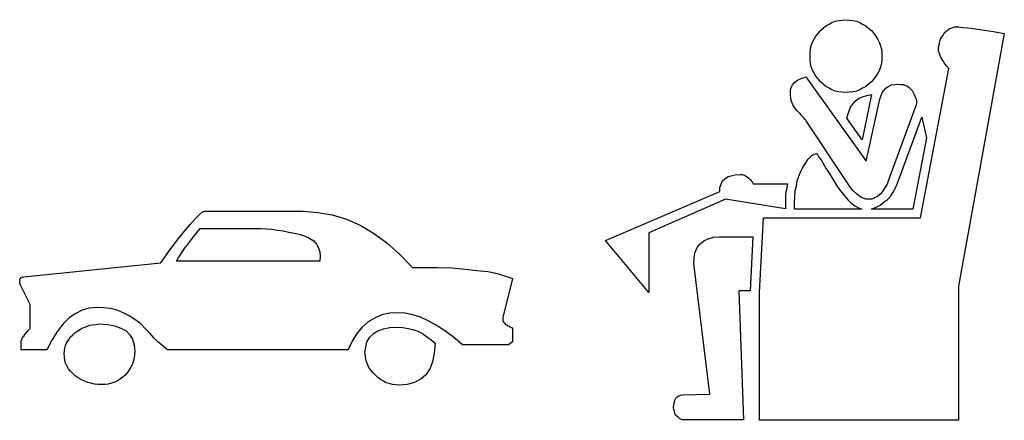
# Model space of a CAD drawing. Extents: x 0.1 to 26.9, y -0.2 to 2.
# Tile 5 of 6: x 15.5 to 20.3, y -0.2 to 1.8. Entities that reach past the tile are written whole.
import ezdxf

# ---------------------------------------------------------------- set-up
doc = ezdxf.new("R2010")
doc.units = 0

msp = doc.modelspace()

# ---------------------------------------------------------------- linework, layer by layer
at = {"color": 0}
for p, q in [((19.38672, 1.716797, 0.5), (19.40039, 1.728516, 0.5)), ((19.40039, 1.728516, 0.5), (19.41602, 1.736328, 0.5)), ((19.41602, 1.736328, 0.5), (19.42969, 1.744141, 0.5)), ((19.42969, 1.744141, 0.5), (19.44531, 1.75, 0.5)), ((19.44531, 1.75, 0.5), (19.46289, 1.753906, 0.5)), ((19.46289, 1.753906, 0.5), (19.47852, 1.755859, 0.5)), ((19.47852, 1.755859, 0.5), (19.49609, 1.757813, 0.5)), ((19.49609, 1.757813, 0.5), (19.51367, 1.755859, 0.5)), ((19.51367, 1.755859, 0.5), (19.53125, 1.753906, 0.5)), ((19.53125, 1.753906, 0.5), (19.54883, 1.75, 0.5)), ((19.54883, 1.75, 0.5), (19.56445, 1.744141, 0.5)), ((19.56445, 1.744141, 0.5), (19.57813, 1.736328, 0.5)), ((19.57813, 1.736328, 0.5), (19.59375, 1.728516, 0.5)), ((19.59375, 1.728516, 0.5), (19.60742, 1.716797, 0.5)), ((20.00781, 1.716797, 0.5), (20.01563, 1.720703, 0.5)), ((20.01563, 1.720703, 0.5), (20.02344, 1.722656, 0.5)), ((20.02344, 1.722656, 0.5), (20.03125, 1.722656, 0.5)), ((20.03125, 1.722656, 0.5), (20.04492, 1.722656, 0.5)), ((20.04492, 1.722656, 0.5), (20.06445, 1.720703, 0.5)), ((20.06445, 1.720703, 0.5), (20.08789, 1.71875, 0.5)), ((20.08789, 1.71875, 0.5), (20.11523, 1.714844, 0.5)), ((19.34375, 1.664063, 0.5), (19.35156, 1.677734, 0.5)), ((19.35156, 1.677734, 0.5), (19.36328, 1.691406, 0.5)), ((19.36328, 1.691406, 0.5), (19.375, 1.705078, 0.5)), ((19.375, 1.705078, 0.5), (19.38672, 1.716797, 0.5)), ((19.60742, 1.716797, 0.5), (19.62109, 1.705078, 0.5)), ((19.62109, 1.705078, 0.5), (19.63281, 1.691406, 0.5)), ((19.63281, 1.691406, 0.5), (19.64258, 1.677734, 0.5)), ((19.64258, 1.677734, 0.5), (19.65234, 1.662109, 0.5)), ((19.95703, 1.664063, 0.5), (19.96094, 1.671875, 0.5)), ((19.96094, 1.671875, 0.5), (19.9668, 1.679688, 0.5)), ((19.9668, 1.679688, 0.5), (19.97266, 1.689453, 0.5)), ((19.97266, 1.689453, 0.5), (19.97852, 1.697266, 0.5)), ((19.97852, 1.697266, 0.5), (19.98633, 1.703125, 0.5)), ((19.98633, 1.703125, 0.5), (19.99219, 1.708984, 0.5)), ((19.99219, 1.708984, 0.5), (20, 1.714844, 0.5)), ((20, 1.714844, 0.5), (20.00781, 1.716797, 0.5)), ((20.26563, 1.691406, 0.5), (20.04297, 0.466797, 0.5)), ((20.11523, 1.714844, 0.5), (20.14648, 1.710938, 0.5)), ((20.14648, 1.710938, 0.5), (20.18164, 1.705078, 0.5)), ((20.18164, 1.705078, 0.5), (20.2207, 1.699219, 0.5)), ((20.2207, 1.699219, 0.5), (20.26563, 1.691406, 0.5)), ((19.32617, 1.615234, 0.5), (19.33008, 1.632813, 0.5)), ((19.33008, 1.632813, 0.5), (19.33594, 1.648438, 0.5)), ((19.33594, 1.648438, 0.5), (19.34375, 1.664063, 0.5)), ((19.65234, 1.662109, 0.5), (19.66016, 1.646484, 0.5)), ((19.66016, 1.646484, 0.5), (19.66602, 1.630859, 0.5)), ((19.66602, 1.630859, 0.5), (19.66992, 1.615234, 0.5)), ((19.94727, 1.625, 0.5), (19.94922, 1.634766, 0.5)), ((19.94727, 1.615234, 0.5), (19.94727, 1.625, 0.5)), ((19.94922, 1.634766, 0.5), (19.95117, 1.644531, 0.5)), ((19.95117, 1.644531, 0.5), (19.95313, 1.654297, 0.5)), ((19.95313, 1.654297, 0.5), (19.95703, 1.664063, 0.5)), ((19.32422, 1.597656, 0.5), (19.32617, 1.615234, 0.5)), ((19.32422, 1.580078, 0.5), (19.32422, 1.597656, 0.5)), ((19.32422, 1.5625, 0.5), (19.32422, 1.580078, 0.5)), ((19.66992, 1.615234, 0.5), (19.67188, 1.597656, 0.5)), ((19.67188, 1.597656, 0.5), (19.67188, 1.580078, 0.5)), ((19.67188, 1.580078, 0.5), (19.67188, 1.5625, 0.5)), ((19.94727, 1.605469, 0.5), (19.94727, 1.615234, 0.5)), ((19.95117, 1.595703, 0.5), (19.94727, 1.605469, 0.5)), ((19.95508, 1.583984, 0.5), (19.95117, 1.595703, 0.5)), ((19.95898, 1.572266, 0.5), (19.95508, 1.583984, 0.5)), ((19.32617, 1.544922, 0.5), (19.32422, 1.5625, 0.5)), ((19.33008, 1.529297, 0.5), (19.32617, 1.544922, 0.5)), ((19.33594, 1.513672, 0.5), (19.33008, 1.529297, 0.5)), ((19.66602, 1.529297, 0.5), (19.66016, 1.513672, 0.5)), ((19.66992, 1.544922, 0.5), (19.66602, 1.529297, 0.5)), ((19.67188, 1.5625, 0.5), (19.66992, 1.544922, 0.5)), ((19.9668, 1.560547, 0.5), (19.95898, 1.572266, 0.5)), ((19.97461, 1.548828, 0.5), (19.9668, 1.560547, 0.5)), ((19.98438, 1.535156, 0.5), (19.97461, 1.548828, 0.5)), ((19.99609, 1.521484, 0.5), (19.98438, 1.535156, 0.5)), ((19.28516, 1.474609, 0.5), (19.30273, 1.480469, 0.5)), ((19.30273, 1.480469, 0.5), (19.5957, 1.072266, 0.5)), ((19.34375, 1.498047, 0.5), (19.33594, 1.513672, 0.5)), ((19.35156, 1.484375, 0.5), (19.34375, 1.498047, 0.5)), ((19.36328, 1.470703, 0.5), (19.35156, 1.484375, 0.5)), ((19.64258, 1.484375, 0.5), (19.63281, 1.470703, 0.5)), ((19.65234, 1.498047, 0.5), (19.64258, 1.484375, 0.5)), ((19.66016, 1.513672, 0.5), (19.65234, 1.498047, 0.5)), ((19.85938, 0.796875, 0.5), (19.99609, 1.521484, 0.5)), ((19.23242, 1.429688, 0.5), (19.23828, 1.441406, 0.5)), ((19.23828, 1.441406, 0.5), (19.24609, 1.451172, 0.5)), ((19.24609, 1.451172, 0.5), (19.25781, 1.460938, 0.5)), ((19.25781, 1.460938, 0.5), (19.26953, 1.46875, 0.5)), ((19.26953, 1.46875, 0.5), (19.28516, 1.474609, 0.5)), ((19.375, 1.457031, 0.5), (19.36328, 1.470703, 0.5)), ((19.38672, 1.445313, 0.5), (19.375, 1.457031, 0.5)), ((19.40039, 1.433594, 0.5), (19.38672, 1.445313, 0.5)), ((19.41602, 1.425781, 0.5), (19.40039, 1.433594, 0.5)), ((19.59375, 1.433594, 0.5), (19.57813, 1.425781, 0.5)), ((19.60742, 1.445313, 0.5), (19.59375, 1.433594, 0.5)), ((19.62109, 1.457031, 0.5), (19.60742, 1.445313, 0.5)), ((19.63281, 1.470703, 0.5), (19.62109, 1.457031, 0.5)), ((19.69336, 1.427734, 0.5), (19.70508, 1.435547, 0.5)), ((19.70508, 1.435547, 0.5), (19.71875, 1.441406, 0.5)), ((19.71875, 1.441406, 0.5), (19.73438, 1.443359, 0.5)), ((19.73438, 1.443359, 0.5), (19.75, 1.445313, 0.5)), ((19.75, 1.445313, 0.5), (19.76367, 1.443359, 0.5)), ((19.76367, 1.443359, 0.5), (19.77539, 1.443359, 0.5)), ((19.77539, 1.443359, 0.5), (19.78711, 1.439453, 0.5)), ((19.78711, 1.439453, 0.5), (19.79688, 1.435547, 0.5)), ((19.79688, 1.435547, 0.5), (19.80469, 1.429688, 0.5)), ((19.22852, 1.417969, 0.5), (19.23242, 1.429688, 0.5)), ((19.22852, 1.404297, 0.5), (19.22852, 1.417969, 0.5)), ((19.22852, 1.392578, 0.5), (19.22852, 1.404297, 0.5)), ((19.23047, 1.378906, 0.5), (19.22852, 1.392578, 0.5)), ((19.42969, 1.417969, 0.5), (19.41602, 1.425781, 0.5)), ((19.44531, 1.412109, 0.5), (19.42969, 1.417969, 0.5)), ((19.46289, 1.408203, 0.5), (19.44531, 1.412109, 0.5)), ((19.47852, 1.40625, 0.5), (19.46289, 1.408203, 0.5)), ((19.49609, 1.404297, 0.5), (19.47852, 1.40625, 0.5)), ((19.51367, 1.40625, 0.5), (19.49609, 1.404297, 0.5)), ((19.53125, 1.408203, 0.5), (19.51367, 1.40625, 0.5)), ((19.54883, 1.412109, 0.5), (19.53125, 1.408203, 0.5)), ((19.56445, 1.417969, 0.5), (19.54883, 1.412109, 0.5)), ((19.56055, 1.376953, 0.5), (19.57813, 1.384766, 0.5)), ((19.57813, 1.425781, 0.5), (19.56445, 1.417969, 0.5)), ((19.62109, 1.394531, 0.5), (19.57617, 1.175781, 0.5)), ((19.57813, 1.384766, 0.5), (19.59961, 1.390625, 0.5)), ((19.59961, 1.390625, 0.5), (19.62109, 1.394531, 0.5)), ((19.66211, 1.373047, 0.5), (19.66797, 1.390625, 0.5)), ((19.66797, 1.390625, 0.5), (19.67383, 1.404297, 0.5)), ((19.67383, 1.404297, 0.5), (19.68359, 1.416016, 0.5)), ((19.68359, 1.416016, 0.5), (19.69336, 1.427734, 0.5)), ((19.80469, 1.429688, 0.5), (19.8125, 1.421875, 0.5)), ((19.8125, 1.421875, 0.5), (19.81836, 1.414063, 0.5)), ((19.81836, 1.414063, 0.5), (19.82422, 1.404297, 0.5)), ((19.82422, 1.404297, 0.5), (19.82813, 1.394531, 0.5)), ((19.82813, 1.394531, 0.5), (19.83203, 1.386719, 0.5)), ((19.83203, 1.386719, 0.5), (19.83594, 1.376953, 0.5)), ((19.23242, 1.367188, 0.5), (19.23047, 1.378906, 0.5)), ((19.23633, 1.357422, 0.5), (19.23242, 1.367188, 0.5)), ((19.24023, 1.345703, 0.5), (19.23633, 1.357422, 0.5)), ((19.24609, 1.335938, 0.5), (19.24023, 1.345703, 0.5)), ((19.51758, 1.330078, 0.5), (19.5293, 1.347656, 0.5)), ((19.5293, 1.347656, 0.5), (19.54297, 1.363281, 0.5)), ((19.54297, 1.363281, 0.5), (19.56055, 1.376953, 0.5)), ((19.5957, 1.072266, 0.5), (19.66211, 1.373047, 0.5)), ((19.83789, 1.345703, 0.5), (19.70508, 0.984375, 0.5)), ((19.83594, 1.376953, 0.5), (19.83789, 1.369141, 0.5)), ((19.83789, 1.369141, 0.5), (19.83984, 1.363281, 0.5)), ((19.83984, 1.351563, 0.5), (19.83789, 1.345703, 0.5)), ((19.83984, 1.363281, 0.5), (19.83984, 1.357422, 0.5)), ((19.83984, 1.357422, 0.5), (19.83984, 1.351563, 0.5)), ((19.25391, 1.326172, 0.5), (19.24609, 1.335938, 0.5)), ((19.26172, 1.316406, 0.5), (19.25391, 1.326172, 0.5)), ((19.26953, 1.308594, 0.5), (19.26172, 1.316406, 0.5)), ((19.27734, 1.300781, 0.5), (19.26953, 1.308594, 0.5)), ((19.2832, 1.292969, 0.5), (19.27734, 1.300781, 0.5)), ((19.28906, 1.287109, 0.5), (19.2832, 1.292969, 0.5)), ((19.50195, 1.28125, 0.5), (19.50977, 1.306641, 0.5)), ((19.50977, 1.306641, 0.5), (19.51758, 1.330078, 0.5)), ((19.29492, 1.28125, 0.5), (19.28906, 1.287109, 0.5)), ((19.29883, 1.275391, 0.5), (19.29492, 1.28125, 0.5)), ((19.30273, 1.271484, 0.5), (19.29883, 1.275391, 0.5)), ((19.30469, 1.267578, 0.5), (19.30273, 1.271484, 0.5)), ((19.50977, 0.958984, 0.5), (19.30469, 1.267578, 0.5)), ((19.57617, 1.175781, 0.5), (19.50195, 1.28125, 0.5)), ((19.74805, 0.964844, 0.5), (19.86523, 1.285156, 0.5)), ((19.86523, 1.285156, 0.5), (19.88867, 1.185547, 0.5)), ((19.88867, 1.185547, 0.5), (19.82227, 0.839844, 0.5)), ((19.32422, 1.091797, 0.5), (19.33203, 1.099609, 0.5)), ((19.33203, 1.099609, 0.5), (19.3418, 1.105469, 0.5)), ((19.3418, 1.105469, 0.5), (19.34961, 1.107422, 0.5)), ((19.34961, 1.107422, 0.5), (19.35547, 1.109375, 0.5)), ((19.35547, 1.109375, 0.5), (19.35742, 1.107422, 0.5)), ((19.35742, 1.107422, 0.5), (19.36133, 1.101563, 0.5)), ((19.36133, 1.101563, 0.5), (19.36719, 1.091797, 0.5)), ((19.28711, 1.039063, 0.5), (19.29688, 1.054688, 0.5)), ((19.29688, 1.054688, 0.5), (19.30664, 1.068359, 0.5)), ((19.30664, 1.068359, 0.5), (19.31445, 1.082031, 0.5)), ((19.31445, 1.082031, 0.5), (19.32422, 1.091797, 0.5)), ((19.36719, 1.091797, 0.5), (19.37695, 1.078125, 0.5)), ((19.37695, 1.078125, 0.5), (19.38672, 1.060547, 0.5)), ((19.38672, 1.060547, 0.5), (19.40039, 1.039063, 0.5)), ((18.94141, 1.001953, 0.5), (18.96094, 1.005859, 0.5)), ((18.96094, 1.005859, 0.5), (18.98633, 1.007813, 0.5)), ((18.98633, 1.007813, 0.5), (18.99414, 1.007813, 0.5)), ((18.99414, 1.007813, 0.5), (19.00391, 1.003906, 0.5)), ((19.00391, 1.003906, 0.5), (19.01172, 1.001953, 0.5)), ((19.26953, 1, 0.5), (19.27734, 1.019531, 0.5)), ((19.27734, 1.019531, 0.5), (19.28711, 1.039063, 0.5)), ((19.40039, 1.039063, 0.5), (19.41602, 1.013672, 0.5)), ((19.41602, 1.013672, 0.5), (19.43359, 0.984375, 0.5)), ((18.88672, 0.945313, 0.5), (18.89258, 0.960938, 0.5)), ((18.89258, 0.960938, 0.5), (18.89844, 0.974609, 0.5)), ((18.89844, 0.974609, 0.5), (18.91016, 0.986328, 0.5)), ((18.91016, 0.986328, 0.5), (18.92383, 0.996094, 0.5)), ((18.92383, 0.996094, 0.5), (18.94141, 1.001953, 0.5)), ((19.01172, 1.001953, 0.5), (19.01953, 0.996094, 0.5)), ((19.01953, 0.996094, 0.5), (19.02734, 0.990234, 0.5)), ((19.02734, 0.990234, 0.5), (19.03516, 0.982422, 0.5)), ((19.03516, 0.982422, 0.5), (19.04297, 0.972656, 0.5)), ((19.04297, 0.972656, 0.5), (19.04883, 0.962891, 0.5)), ((19.04883, 0.962891, 0.5), (19.21484, 0.962891, 0.5)), ((19.21484, 0.962891, 0.5), (19.21289, 0.953125, 0.5)), ((19.25781, 0.953125, 0.5), (19.26172, 0.976563, 0.5)), ((19.26172, 0.976563, 0.5), (19.26953, 1, 0.5)), ((19.43359, 0.984375, 0.5), (19.45313, 0.953125, 0.5)), ((19.52148, 0.943359, 0.5), (19.50977, 0.958984, 0.5)), ((19.69727, 0.960938, 0.5), (19.68555, 0.941406, 0.5)), ((19.70508, 0.984375, 0.5), (19.69727, 0.960938, 0.5)), ((19.73828, 0.943359, 0.5), (19.74805, 0.964844, 0.5)), ((18.33203, 0.6875, 0.5), (18.88672, 0.925781, 0.5)), ((18.88672, 0.925781, 0.5), (18.88672, 0.945313, 0.5)), ((19.20703, 0.923828, 0.5), (19.20508, 0.912109, 0.5)), ((19.20508, 0.912109, 0.5), (19.20508, 0.900391, 0.5)), ((19.20898, 0.933594, 0.5), (19.20703, 0.923828, 0.5)), ((19.21094, 0.945313, 0.5), (19.20898, 0.933594, 0.5)), ((19.21289, 0.953125, 0.5), (19.21094, 0.945313, 0.5)), ((19.25, 0.900391, 0.5), (19.25195, 0.927734, 0.5)), ((19.25195, 0.927734, 0.5), (19.25781, 0.953125, 0.5)), ((19.45313, 0.953125, 0.5), (19.4707, 0.927734, 0.5)), ((19.4707, 0.927734, 0.5), (19.49023, 0.904297, 0.5)), ((19.5332, 0.927734, 0.5), (19.52148, 0.943359, 0.5)), ((19.54688, 0.916016, 0.5), (19.5332, 0.927734, 0.5)), ((19.55859, 0.90625, 0.5), (19.54688, 0.916016, 0.5)), ((19.66406, 0.912109, 0.5), (19.65039, 0.900391, 0.5)), ((19.67578, 0.925781, 0.5), (19.66406, 0.912109, 0.5)), ((19.68555, 0.941406, 0.5), (19.67578, 0.925781, 0.5)), ((19.71484, 0.904297, 0.5), (19.72656, 0.921875, 0.5)), ((19.72656, 0.921875, 0.5), (19.73828, 0.943359, 0.5)), ((18.91406, 0.888672, 0.5), (18.54297, 0.724609, 0.5)), ((19.20508, 0.841797, 0.5), (18.91406, 0.888672, 0.5)), ((19.20508, 0.900391, 0.5), (19.20508, 0.888672, 0.5)), ((19.20508, 0.888672, 0.5), (19.20508, 0.875, 0.5)), ((19.20508, 0.875, 0.5), (19.20508, 0.841797, 0.5)), ((19.24805, 0.871094, 0.5), (19.25, 0.900391, 0.5)), ((19.24805, 0.839844, 0.5), (19.24805, 0.871094, 0.5)), ((19.49023, 0.904297, 0.5), (19.50781, 0.884766, 0.5)), ((19.50781, 0.884766, 0.5), (19.52344, 0.869141, 0.5)), ((19.52344, 0.869141, 0.5), (19.54102, 0.855469, 0.5)), ((19.57031, 0.898438, 0.5), (19.55859, 0.90625, 0.5)), ((19.58203, 0.892578, 0.5), (19.57031, 0.898438, 0.5)), ((19.59375, 0.888672, 0.5), (19.58203, 0.892578, 0.5)), ((19.60547, 0.888672, 0.5), (19.59375, 0.888672, 0.5)), ((19.62305, 0.888672, 0.5), (19.60547, 0.888672, 0.5)), ((19.63672, 0.894531, 0.5), (19.62305, 0.888672, 0.5)), ((19.65039, 0.900391, 0.5), (19.63672, 0.894531, 0.5)), ((19.64453, 0.849609, 0.5), (19.66406, 0.859375, 0.5)), ((19.66406, 0.859375, 0.5), (19.68164, 0.873047, 0.5)), ((19.68164, 0.873047, 0.5), (19.69922, 0.886719, 0.5)), ((19.69922, 0.886719, 0.5), (19.71484, 0.904297, 0.5)), ((16.34375, 0.794922, 0.5), (16.36328, 0.814453, 0.5)), ((16.36328, 0.814453, 0.5), (16.37891, 0.826172, 0.5)), ((16.37891, 0.826172, 0.5), (16.38867, 0.830078, 0.5)), ((16.38867, 0.830078, 0.5), (16.86719, 0.830078, 0.5)), ((16.86719, 0.830078, 0.5), (16.9375, 0.824219, 0.5)), ((16.9375, 0.824219, 0.5), (17.00781, 0.8125, 0.5)), ((17.00781, 0.8125, 0.5), (17.07617, 0.791016, 0.5)), ((19.57422, 0.839844, 0.5), (19.24805, 0.839844, 0.5)), ((19.54102, 0.855469, 0.5), (19.55859, 0.845703, 0.5)), ((19.55859, 0.845703, 0.5), (19.57422, 0.839844, 0.5)), ((19.62109, 0.839844, 0.5), (19.64453, 0.849609, 0.5)), ((19.82227, 0.839844, 0.5), (19.62109, 0.839844, 0.5)), ((16.29102, 0.732422, 0.5), (16.32031, 0.767578, 0.5)), ((16.32031, 0.767578, 0.5), (16.34375, 0.794922, 0.5)), ((17.07617, 0.791016, 0.5), (17.14258, 0.761719, 0.5)), ((19.07813, 0.435547, 0.5), (19.09766, 0.796875, 0.5)), ((19.09766, 0.796875, 0.5), (19.85938, 0.796875, 0.5)), ((16.25586, 0.689453, 0.5), (16.29102, 0.732422, 0.5)), ((16.32813, 0.697266, 0.5), (16.3457, 0.720703, 0.5)), ((16.3457, 0.720703, 0.5), (16.36719, 0.746094, 0.5)), ((16.36719, 0.746094, 0.5), (16.63281, 0.746094, 0.5)), ((16.63281, 0.746094, 0.5), (16.66016, 0.746094, 0.5)), ((16.66016, 0.746094, 0.5), (16.6875, 0.744141, 0.5)), ((16.6875, 0.744141, 0.5), (16.71484, 0.742188, 0.5)), ((16.71484, 0.742188, 0.5), (16.74219, 0.738281, 0.5)), ((16.74219, 0.738281, 0.5), (16.76953, 0.734375, 0.5)), ((16.76953, 0.734375, 0.5), (16.79688, 0.728516, 0.5)), ((16.79688, 0.728516, 0.5), (16.82422, 0.722656, 0.5)), ((16.82422, 0.722656, 0.5), (16.85156, 0.716797, 0.5)), ((16.85156, 0.716797, 0.5), (16.87695, 0.708984, 0.5)), ((17.14258, 0.761719, 0.5), (17.20703, 0.722656, 0.5)), ((17.20703, 0.722656, 0.5), (17.27148, 0.675781, 0.5)), ((18.54297, 0.724609, 0.5), (18.54297, 0.435547, 0.5)), ((16.21875, 0.638672, 0.5), (16.25586, 0.689453, 0.5)), ((16.29492, 0.654297, 0.5), (16.31055, 0.673828, 0.5)), ((16.31055, 0.673828, 0.5), (16.32813, 0.697266, 0.5)), ((16.87695, 0.708984, 0.5), (16.89844, 0.697266, 0.5)), ((16.89844, 0.697266, 0.5), (16.91797, 0.685547, 0.5)), ((16.91797, 0.685547, 0.5), (16.93164, 0.669922, 0.5)), ((16.93164, 0.669922, 0.5), (16.94141, 0.652344, 0.5)), ((17.27148, 0.675781, 0.5), (17.33398, 0.621094, 0.5)), ((18.54297, 0.435547, 0.5), (18.33203, 0.6875, 0.5)), ((18.77734, 0.654297, 0.5), (18.79102, 0.671875, 0.5)), ((18.79102, 0.671875, 0.5), (18.80859, 0.685547, 0.5)), ((18.80859, 0.685547, 0.5), (18.83008, 0.695313, 0.5)), ((18.83008, 0.695313, 0.5), (18.85547, 0.703125, 0.5)), ((18.85547, 0.703125, 0.5), (18.88477, 0.705078, 0.5)), ((18.88477, 0.705078, 0.5), (19.04688, 0.705078, 0.5)), ((19.04688, 0.705078, 0.5), (19.0332, 0.443359, 0.5)), ((16.17578, 0.580078, 0.5), (16.21875, 0.638672, 0.5)), ((16.26953, 0.617188, 0.5), (16.28125, 0.634766, 0.5)), ((16.28125, 0.634766, 0.5), (16.29492, 0.654297, 0.5)), ((16.94141, 0.652344, 0.5), (16.94727, 0.632813, 0.5)), ((16.94727, 0.632813, 0.5), (16.94922, 0.611328, 0.5)), ((17.33398, 0.621094, 0.5), (17.39648, 0.556641, 0.5)), ((18.76172, 0.605469, 0.5), (18.76758, 0.630859, 0.5)), ((18.76758, 0.630859, 0.5), (18.77734, 0.654297, 0.5)), ((15.51172, 0.511719, 0.5), (16.17578, 0.580078, 0.5)), ((16.25195, 0.587891, 0.5), (16.25977, 0.601563, 0.5)), ((16.94727, 0.587891, 0.5), (16.25195, 0.587891, 0.5)), ((16.25977, 0.601563, 0.5), (16.26953, 0.617188, 0.5)), ((16.94922, 0.611328, 0.5), (16.94727, 0.587891, 0.5)), ((18.75977, 0.576172, 0.5), (18.76172, 0.605469, 0.5)), ((18.83789, -0.056641, 0.5), (18.75977, 0.576172, 0.5)), ((17.39648, 0.556641, 0.5), (17.44141, 0.556641, 0.5)), ((17.44141, 0.556641, 0.5), (17.51758, 0.556641, 0.5)), ((17.51758, 0.556641, 0.5), (17.58789, 0.554688, 0.5)), ((17.58789, 0.554688, 0.5), (17.65234, 0.548828, 0.5)), ((17.65234, 0.548828, 0.5), (17.70898, 0.542969, 0.5)), ((17.70898, 0.542969, 0.5), (17.76172, 0.537109, 0.5)), ((17.76172, 0.537109, 0.5), (17.80859, 0.527344, 0.5)), ((17.80859, 0.527344, 0.5), (17.84766, 0.515625, 0.5)), ((15.49219, 0.5, 0.5), (15.49609, 0.503906, 0.5)), ((15.49219, 0.494141, 0.5), (15.49219, 0.5, 0.5)), ((15.49219, 0.488281, 0.5), (15.49219, 0.494141, 0.5)), ((15.49219, 0.480469, 0.5), (15.49219, 0.488281, 0.5)), ((15.49609, 0.470703, 0.5), (15.49219, 0.480469, 0.5)), ((15.49609, 0.503906, 0.5), (15.5, 0.507813, 0.5)), ((15.5, 0.507813, 0.5), (15.50391, 0.509766, 0.5)), ((15.50391, 0.509766, 0.5), (15.51172, 0.511719, 0.5)), ((17.88086, 0.503906, 0.5), (17.83398, 0.314453, 0.5)), ((17.84766, 0.515625, 0.5), (17.88086, 0.503906, 0.5)), ((15.54297, 0.376953, 0.5), (15.49609, 0.470703, 0.5)), ((19.0332, 0.443359, 0.5), (18.97852, 0.443359, 0.5)), ((18.97852, 0.443359, 0.5), (19.00195, -0.181641, 0.5)), ((19.07813, -0.183594, 0.5), (19.07813, 0.435547, 0.5)), ((20.04297, 0.466797, 0.5), (20.04297, -0.183594, 0.5)), ((15.54297, 0.261719, 0.5), (15.54297, 0.376953, 0.5)), ((15.79492, 0.349609, 0.5), (15.76367, 0.333984, 0.5)), ((15.82813, 0.359375, 0.5), (15.79492, 0.349609, 0.5)), ((15.86328, 0.363281, 0.5), (15.82813, 0.359375, 0.5)), ((15.89844, 0.361328, 0.5), (15.86328, 0.363281, 0.5)), ((15.93164, 0.357422, 0.5), (15.89844, 0.361328, 0.5)), ((15.96484, 0.349609, 0.5), (15.93164, 0.357422, 0.5)), ((15.99414, 0.337891, 0.5), (15.96484, 0.349609, 0.5)), ((16.02344, 0.322266, 0.5), (15.99414, 0.337891, 0.5)), ((17.28711, 0.335938, 0.5), (17.24805, 0.328125, 0.5)), ((17.32617, 0.337891, 0.5), (17.28711, 0.335938, 0.5)), ((17.36133, 0.335938, 0.5), (17.32617, 0.337891, 0.5)), ((17.39844, 0.328125, 0.5), (17.36133, 0.335938, 0.5)), ((15.73242, 0.3125, 0.5), (15.70313, 0.283203, 0.5)), ((15.76367, 0.333984, 0.5), (15.73242, 0.3125, 0.5)), ((16.05078, 0.304688, 0.5), (16.02344, 0.322266, 0.5)), ((16.07813, 0.285156, 0.5), (16.05078, 0.304688, 0.5)), ((17.18164, 0.292969, 0.5), (17.15234, 0.267578, 0.5)), ((17.21484, 0.3125, 0.5), (17.18164, 0.292969, 0.5)), ((17.24805, 0.328125, 0.5), (17.21484, 0.3125, 0.5)), ((17.43555, 0.316406, 0.5), (17.39844, 0.328125, 0.5)), ((17.47266, 0.298828, 0.5), (17.43555, 0.316406, 0.5)), ((17.51172, 0.277344, 0.5), (17.47266, 0.298828, 0.5)), ((17.83398, 0.314453, 0.5), (17.83398, 0.306641, 0.5)), ((17.83398, 0.306641, 0.5), (17.83398, 0.300781, 0.5)), ((17.83398, 0.300781, 0.5), (17.83594, 0.294922, 0.5)), ((17.83594, 0.294922, 0.5), (17.83984, 0.291016, 0.5)), ((17.83984, 0.291016, 0.5), (17.84375, 0.285156, 0.5)), ((15.51758, 0.232422, 0.5), (15.52539, 0.242188, 0.5)), ((15.52539, 0.242188, 0.5), (15.5332, 0.251953, 0.5)), ((15.5332, 0.251953, 0.5), (15.54297, 0.261719, 0.5)), ((15.67578, 0.248047, 0.5), (15.64844, 0.205078, 0.5)), ((15.70313, 0.283203, 0.5), (15.67578, 0.248047, 0.5)), ((15.74805, 0.228516, 0.5), (15.75977, 0.240234, 0.5)), ((15.75977, 0.240234, 0.5), (15.77344, 0.25, 0.5)), ((15.77344, 0.25, 0.5), (15.78711, 0.257813, 0.5)), ((15.78711, 0.257813, 0.5), (15.80078, 0.265625, 0.5)), ((15.80078, 0.265625, 0.5), (15.81641, 0.271484, 0.5)), ((15.81641, 0.271484, 0.5), (15.83008, 0.277344, 0.5)), ((15.83008, 0.277344, 0.5), (15.8457, 0.279297, 0.5)), ((15.8457, 0.279297, 0.5), (15.86328, 0.28125, 0.5)), ((15.86328, 0.28125, 0.5), (15.87891, 0.283203, 0.5)), ((15.87891, 0.283203, 0.5), (15.91992, 0.28125, 0.5)), ((15.91992, 0.28125, 0.5), (15.95313, 0.273438, 0.5)), ((15.95313, 0.273438, 0.5), (15.98242, 0.263672, 0.5)), ((15.98242, 0.263672, 0.5), (16.00781, 0.25, 0.5)), ((16.00781, 0.25, 0.5), (16.02539, 0.230469, 0.5)), ((16.10156, 0.259766, 0.5), (16.07813, 0.285156, 0.5)), ((16.125, 0.236328, 0.5), (16.10156, 0.259766, 0.5)), ((17.15234, 0.267578, 0.5), (17.12695, 0.236328, 0.5)), ((17.20703, 0.236328, 0.5), (17.22852, 0.25, 0.5)), ((17.22852, 0.25, 0.5), (17.25586, 0.259766, 0.5)), ((17.25586, 0.259766, 0.5), (17.28711, 0.265625, 0.5)), ((17.28711, 0.265625, 0.5), (17.32422, 0.267578, 0.5)), ((17.32422, 0.267578, 0.5), (17.34961, 0.265625, 0.5)), ((17.34961, 0.265625, 0.5), (17.375, 0.261719, 0.5)), ((17.375, 0.261719, 0.5), (17.39844, 0.255859, 0.5)), ((17.39844, 0.255859, 0.5), (17.42188, 0.248047, 0.5)), ((17.42188, 0.248047, 0.5), (17.44531, 0.236328, 0.5)), ((17.55273, 0.25, 0.5), (17.51172, 0.277344, 0.5)), ((17.5957, 0.21875, 0.5), (17.55273, 0.25, 0.5)), ((17.84375, 0.285156, 0.5), (17.84766, 0.28125, 0.5)), ((17.84766, 0.28125, 0.5), (17.85156, 0.279297, 0.5)), ((17.85156, 0.279297, 0.5), (17.85742, 0.275391, 0.5)), ((17.85742, 0.275391, 0.5), (17.86328, 0.273438, 0.5)), ((17.86328, 0.273438, 0.5), (17.86719, 0.269531, 0.5)), ((17.86719, 0.269531, 0.5), (17.87305, 0.267578, 0.5)), ((17.87305, 0.267578, 0.5), (17.875, 0.265625, 0.5)), ((17.875, 0.265625, 0.5), (17.87891, 0.265625, 0.5)), ((17.87891, 0.265625, 0.5), (17.88086, 0.263672, 0.5)), ((17.88086, 0.263672, 0.5), (17.88086, 0.261719, 0.5)), ((17.88086, 0.261719, 0.5), (17.88086, 0.197266, 0.5)), ((17.88086, 0.261719, 0.5), (17.88086, 0.261719, 0.5)), ((15.5, 0.203125, 0.5), (15.50195, 0.207031, 0.5)), ((15.5, 0.158203, 0.5), (15.5, 0.203125, 0.5)), ((15.50195, 0.207031, 0.5), (15.50391, 0.212891, 0.5)), ((15.50391, 0.212891, 0.5), (15.50586, 0.21875, 0.5)), ((15.50586, 0.21875, 0.5), (15.51172, 0.224609, 0.5)), ((15.51172, 0.224609, 0.5), (15.51758, 0.232422, 0.5)), ((15.64844, 0.205078, 0.5), (15.62305, 0.158203, 0.5)), ((15.71484, 0.179688, 0.5), (15.7207, 0.193359, 0.5)), ((15.7207, 0.193359, 0.5), (15.72852, 0.205078, 0.5)), ((15.72852, 0.205078, 0.5), (15.73633, 0.21875, 0.5)), ((15.73633, 0.21875, 0.5), (15.74805, 0.228516, 0.5)), ((16.02539, 0.230469, 0.5), (16.03906, 0.208984, 0.5)), ((16.03906, 0.208984, 0.5), (16.04688, 0.181641, 0.5)), ((16.14453, 0.214844, 0.5), (16.125, 0.236328, 0.5)), ((16.16211, 0.197266, 0.5), (16.14453, 0.214844, 0.5)), ((16.17773, 0.183594, 0.5), (16.16211, 0.197266, 0.5)), ((17.10352, 0.199219, 0.5), (17.08398, 0.158203, 0.5)), ((17.12695, 0.236328, 0.5), (17.10352, 0.199219, 0.5)), ((17.16992, 0.171875, 0.5), (17.17578, 0.197266, 0.5)), ((17.17578, 0.197266, 0.5), (17.18945, 0.21875, 0.5)), ((17.18945, 0.21875, 0.5), (17.20703, 0.236328, 0.5)), ((17.44531, 0.236328, 0.5), (17.46484, 0.222656, 0.5)), ((17.46484, 0.222656, 0.5), (17.48633, 0.207031, 0.5)), ((17.48633, 0.207031, 0.5), (17.50586, 0.189453, 0.5)), ((17.63867, 0.181641, 0.5), (17.5957, 0.21875, 0.5)), ((17.88086, 0.197266, 0.5), (17.86133, 0.181641, 0.5)), ((15.62305, 0.158203, 0.5), (15.5, 0.158203, 0.5)), ((15.70703, 0.138672, 0.5), (15.70898, 0.152344, 0.5)), ((15.70898, 0.152344, 0.5), (15.71094, 0.166016, 0.5)), ((15.71094, 0.166016, 0.5), (15.71484, 0.179688, 0.5)), ((16.04688, 0.181641, 0.5), (16.05078, 0.150391, 0.5)), ((16.05078, 0.150391, 0.5), (16.04883, 0.134766, 0.5)), ((16.19141, 0.171875, 0.5), (16.17773, 0.183594, 0.5)), ((16.20117, 0.164063, 0.5), (16.19141, 0.171875, 0.5)), ((16.20898, 0.158203, 0.5), (16.20117, 0.164063, 0.5)), ((16.21484, 0.158203, 0.5), (16.20898, 0.158203, 0.5)), ((17.08398, 0.158203, 0.5), (16.21484, 0.158203, 0.5)), ((17.16602, 0.142578, 0.5), (17.16992, 0.171875, 0.5)), ((17.50586, 0.189453, 0.5), (17.50195, 0.140625, 0.5)), ((17.86133, 0.181641, 0.5), (17.63867, 0.181641, 0.5)), ((15.70898, 0.123047, 0.5), (15.70703, 0.138672, 0.5)), ((15.71094, 0.107422, 0.5), (15.70898, 0.123047, 0.5)), ((15.71484, 0.09375, 0.5), (15.71094, 0.107422, 0.5)), ((16.04297, 0.101563, 0.5), (16.03906, 0.087891, 0.5)), ((16.04688, 0.117188, 0.5), (16.04297, 0.101563, 0.5)), ((16.04883, 0.134766, 0.5), (16.04688, 0.117188, 0.5)), ((17.16797, 0.126953, 0.5), (17.16602, 0.142578, 0.5)), ((17.16992, 0.113281, 0.5), (17.16797, 0.126953, 0.5)), ((17.17383, 0.099609, 0.5), (17.16992, 0.113281, 0.5)), ((17.17969, 0.085938, 0.5), (17.17383, 0.099609, 0.5)), ((17.49414, 0.099609, 0.5), (17.48047, 0.066406, 0.5)), ((17.50195, 0.140625, 0.5), (17.49414, 0.099609, 0.5)), ((15.7207, 0.080078, 0.5), (15.71484, 0.09375, 0.5)), ((15.72852, 0.066406, 0.5), (15.7207, 0.080078, 0.5)), ((15.73828, 0.054688, 0.5), (15.72852, 0.066406, 0.5)), ((15.75, 0.042969, 0.5), (15.73828, 0.054688, 0.5)), ((16.02344, 0.060547, 0.5), (16.01367, 0.046875, 0.5)), ((16.03125, 0.074219, 0.5), (16.02344, 0.060547, 0.5)), ((16.03906, 0.087891, 0.5), (16.03125, 0.074219, 0.5)), ((17.18555, 0.072266, 0.5), (17.17969, 0.085938, 0.5)), ((17.19531, 0.058594, 0.5), (17.18555, 0.072266, 0.5)), ((17.20508, 0.046875, 0.5), (17.19531, 0.058594, 0.5)), ((17.48047, 0.066406, 0.5), (17.46094, 0.037109, 0.5)), ((15.76172, 0.03125, 0.5), (15.75, 0.042969, 0.5)), ((15.77539, 0.021484, 0.5), (15.76172, 0.03125, 0.5)), ((15.79102, 0.013672, 0.5), (15.77539, 0.021484, 0.5)), ((15.80664, 0.005859, 0.5), (15.79102, 0.013672, 0.5)), ((15.82227, 0, 0.5), (15.80664, 0.005859, 0.5)), ((15.83789, -0.003906, 0.5), (15.82227, 0, 0.5)), ((15.95313, 0.001953, 0.5), (15.9375, -0.003906, 0.5)), ((15.9668, 0.007813, 0.5), (15.95313, 0.001953, 0.5)), ((15.97852, 0.015625, 0.5), (15.9668, 0.007813, 0.5)), ((15.99219, 0.025391, 0.5), (15.97852, 0.015625, 0.5)), ((16.00391, 0.035156, 0.5), (15.99219, 0.025391, 0.5)), ((16.01367, 0.046875, 0.5), (16.00391, 0.035156, 0.5)), ((17.2168, 0.035156, 0.5), (17.20508, 0.046875, 0.5)), ((17.22852, 0.023438, 0.5), (17.2168, 0.035156, 0.5)), ((17.24219, 0.013672, 0.5), (17.22852, 0.023438, 0.5)), ((17.25586, 0.005859, 0.5), (17.24219, 0.013672, 0.5)), ((17.26953, -0.001953, 0.5), (17.25586, 0.005859, 0.5)), ((17.40625, 0, 0.5), (17.37109, -0.009766, 0.5)), ((17.4375, 0.015625, 0.5), (17.40625, 0, 0.5)), ((17.46094, 0.037109, 0.5), (17.4375, 0.015625, 0.5)), ((15.85547, -0.007813, 0.5), (15.83789, -0.003906, 0.5)), ((15.87109, -0.009766, 0.5), (15.85547, -0.007813, 0.5)), ((15.89063, -0.009766, 0.5), (15.87109, -0.009766, 0.5)), ((15.90625, -0.009766, 0.5), (15.89063, -0.009766, 0.5)), ((15.92188, -0.007813, 0.5), (15.90625, -0.009766, 0.5)), ((15.9375, -0.003906, 0.5), (15.92188, -0.007813, 0.5)), ((17.2832, -0.005859, 0.5), (17.26953, -0.001953, 0.5)), ((17.29883, -0.009766, 0.5), (17.2832, -0.005859, 0.5)), ((17.31445, -0.011719, 0.5), (17.29883, -0.009766, 0.5)), ((17.33008, -0.013672, 0.5), (17.31445, -0.011719, 0.5)), ((17.37109, -0.009766, 0.5), (17.33008, -0.013672, 0.5)), ((18.66602, -0.095703, 0.5), (18.66797, -0.085938, 0.5)), ((18.66797, -0.085938, 0.5), (18.67383, -0.076172, 0.5)), ((18.67383, -0.076172, 0.5), (18.67969, -0.070313, 0.5)), ((18.67969, -0.070313, 0.5), (18.6875, -0.064453, 0.5)), ((18.6875, -0.064453, 0.5), (18.69531, -0.0625, 0.5)), ((18.69531, -0.0625, 0.5), (18.70508, -0.060547, 0.5)), ((18.70508, -0.060547, 0.5), (18.83789, -0.056641, 0.5)), ((18.66211, -0.121094, 0.5), (18.66406, -0.107422, 0.5)), ((18.66406, -0.130859, 0.5), (18.66211, -0.121094, 0.5)), ((18.66406, -0.107422, 0.5), (18.66602, -0.095703, 0.5)), ((18.66602, -0.140625, 0.5), (18.66406, -0.130859, 0.5)), ((18.66797, -0.150391, 0.5), (18.66602, -0.140625, 0.5)), ((18.67188, -0.158203, 0.5), (18.66797, -0.150391, 0.5)), ((18.67773, -0.164063, 0.5), (18.67188, -0.158203, 0.5)), ((18.68555, -0.169922, 0.5), (18.67773, -0.164063, 0.5)), ((18.69336, -0.175781, 0.5), (18.68555, -0.169922, 0.5)), ((18.70313, -0.181641, 0.5), (18.69336, -0.175781, 0.5)), ((19.00195, -0.181641, 0.5), (18.70313, -0.181641, 0.5)), ((20.04297, -0.183594, 0.5), (19.07813, -0.183594, 0.5))]:
    msp.add_line(p, q, dxfattribs=at)

doc.saveas('drawing.dxf')
